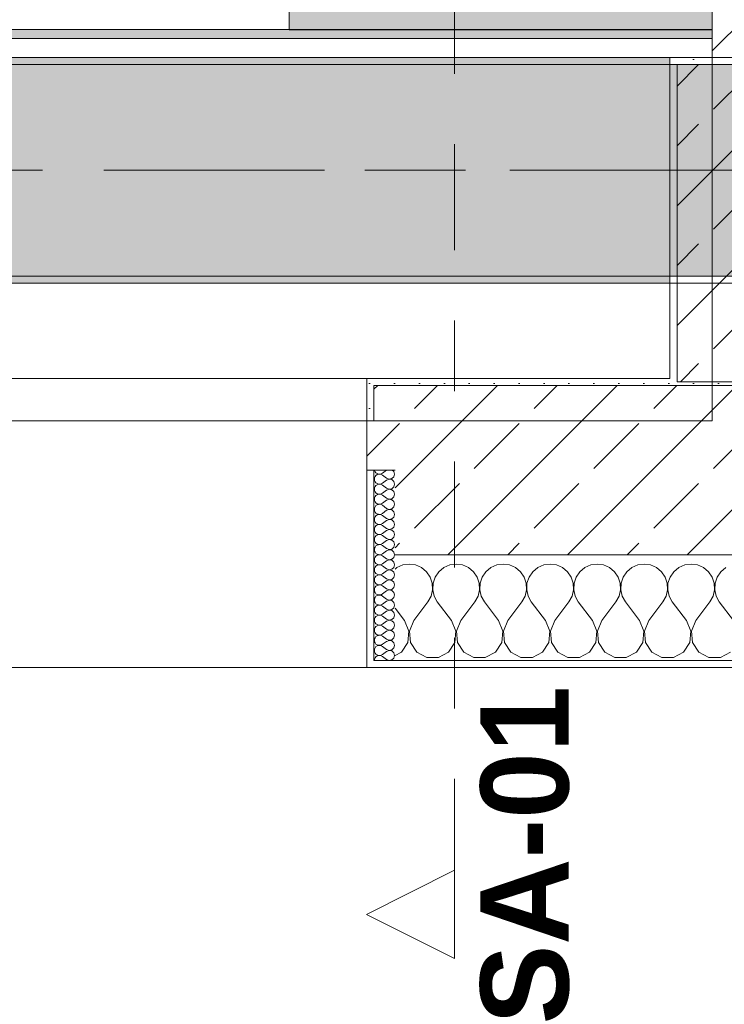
# Model space of a CAD drawing. Header units: metres. Extents: x -3.6 to 84.5, y -11 to 16.8.
# Tile 126 of 256: x 28.2 to 29.2, y -0.6 to 0.8. Entities that reach past the tile are written whole.
import ezdxf

# ---------------------------------------------------------------- set-up
doc = ezdxf.new("R2010")
doc.units = ezdxf.units.M
doc.header["$MEASUREMENT"] = 0
for name, pattern in [('Achse', [0.2, 0.1, -0.05, 0, -0.05]), ('Schnittlinie', [0.3, 0.15, -0.075, 0, -0.075]), ('Strichlinie doppelt', [0.546806, 0.264583, -0.105833, 0.070556, -0.105833]), ('Wipeout_Contour', [1, 0, -1])]:
    doc.linetypes.add(name, pattern=pattern)
for name, color, linetype in [('203 - Marker.Schnitt - Ausbaudetail SA', 7, 'Continuous'), ('451 - Universal.Achsen Raster', 7, 'Continuous'), ('604 - Struktur.Wand Aussen', 7, 'Continuous'), ('605 - Struktur.Wand Innen', 7, 'Continuous'), ('607 - Struktur.Stütze', 7, 'Continuous'), ('608 - Struktur.Träger', 7, 'Continuous'), ('701 - Einrichtung.Möbel', 7, 'Continuous'), ('Neubau_653 - Abdeckung.TB Verkofferung', 7, 'Continuous')]:
    doc.layers.add(name, color=color, linetype=linetype)
doc.styles.add('ERSTELLTER_STIL_1', font='txt')
pattern_1 = [(45, (0, 0), (-0.01767767, 0.01767767), [0, -0.025])]
pattern_2 = [(45, (0, 0), (-0.08485281, 0.08485281), []), (45, (-0.04243, 0.04243), (-0.08485281, 0.08485281), [0.09, -0.03])]
pattern_3 = [(0, (0, 0), (0, 0.08660254), [0, -0.05]), (0, (0.025, 0.0433), (0, 0.08660254), [0, -0.05])]

# ---------------------------------------------------------------- blocks, each defined once
blk = doc.blocks.new('*X94')
at = {"layer": '604 - Struktur.Wand Aussen', "color": 7, "linetype": 'Continuous', "lineweight": 5}
for p, q in [((28.7825, -0.0133), (28.78, -0.0154)), ((28.7909, -0.0096), (28.7825, -0.0133)), ((28.8, -0.0083), (28.7909, -0.0096)), ((28.8091, -0.0096), (28.8, -0.0083)), ((28.8175, -0.0133), (28.8091, -0.0096)), ((28.8246, -0.0192), (28.8175, -0.0133)), ((28.8491, -0.0133), (28.8421, -0.0192)), ((28.8576, -0.0096), (28.8491, -0.0133)), ((28.8667, -0.0083), (28.8576, -0.0096)), ((28.8758, -0.0096), (28.8667, -0.0083)), ((28.8842, -0.0133), (28.8758, -0.0096)), ((28.8913, -0.0192), (28.8842, -0.0133)), ((28.9158, -0.0133), (28.9087, -0.0192)), ((28.9242, -0.0096), (28.9158, -0.0133)), ((28.9333, -0.0083), (28.9242, -0.0096)), ((28.9424, -0.0096), (28.9333, -0.0083)), ((28.9509, -0.0133), (28.9424, -0.0096)), ((28.9579, -0.0192), (28.9509, -0.0133)), ((28.9825, -0.0133), (28.9754, -0.0192)), ((28.9909, -0.0096), (28.9825, -0.0133)), ((29, -0.0083), (28.9909, -0.0096)), ((29.0091, -0.0096), (29, -0.0083)), ((29.0175, -0.0133), (29.0091, -0.0096)), ((29.0246, -0.0192), (29.0175, -0.0133)), ((29.0491, -0.0133), (29.0421, -0.0192)), ((29.0576, -0.0096), (29.0491, -0.0133)), ((29.0667, -0.0083), (29.0576, -0.0096)), ((29.0758, -0.0096), (29.0667, -0.0083)), ((29.0842, -0.0133), (29.0758, -0.0096)), ((29.0913, -0.0192), (29.0842, -0.0133)), ((29.1158, -0.0133), (29.1087, -0.0192)), ((29.1242, -0.0096), (29.1158, -0.0133)), ((29.1333, -0.0083), (29.1242, -0.0096)), ((29.1424, -0.0096), (29.1333, -0.0083)), ((29.1509, -0.0133), (29.1424, -0.0096)), ((29.1579, -0.0192), (29.1509, -0.0133)), ((29.1825, -0.0133), (29.1754, -0.0192)), ((29.1909, -0.0096), (29.1825, -0.0133)), ((29.2, -0.0083), (29.1909, -0.0096)), ((29.2091, -0.0096), (29.2, -0.0083)), ((29.2175, -0.0133), (29.2091, -0.0096)), ((29.2246, -0.0192), (29.2175, -0.0133)), ((29.2491, -0.0133), (29.2421, -0.0192)), ((28.8298, -0.0268), (28.8246, -0.0192)), ((28.8328, -0.0355), (28.8298, -0.0268)), ((28.8369, -0.0268), (28.8339, -0.0355)), ((28.8421, -0.0192), (28.8369, -0.0268)), ((28.8965, -0.0268), (28.8913, -0.0192)), ((28.8994, -0.0355), (28.8965, -0.0268)), ((28.9035, -0.0268), (28.9006, -0.0355)), ((28.9087, -0.0192), (28.9035, -0.0268)), ((28.9631, -0.0268), (28.9579, -0.0192)), ((28.9661, -0.0355), (28.9631, -0.0268)), ((28.9702, -0.0268), (28.9672, -0.0355)), ((28.9754, -0.0192), (28.9702, -0.0268)), ((29.0298, -0.0268), (29.0246, -0.0192)), ((29.0328, -0.0355), (29.0298, -0.0268)), ((29.0369, -0.0268), (29.0339, -0.0355)), ((29.0421, -0.0192), (29.0369, -0.0268)), ((29.0965, -0.0268), (29.0913, -0.0192)), ((29.0994, -0.0355), (29.0965, -0.0268)), ((29.1035, -0.0268), (29.1006, -0.0355)), ((29.1087, -0.0192), (29.1035, -0.0268)), ((29.1631, -0.0268), (29.1579, -0.0192)), ((29.1661, -0.0355), (29.1631, -0.0268)), ((29.1702, -0.0268), (29.1672, -0.0355)), ((29.1754, -0.0192), (29.1702, -0.0268)), ((29.2298, -0.0268), (29.2246, -0.0192)), ((29.2328, -0.0355), (29.2298, -0.0268)), ((29.2369, -0.0268), (29.2339, -0.0355)), ((29.2421, -0.0192), (29.2369, -0.0268)), ((28.8332, -0.0447), (28.8328, -0.0355)), ((28.8339, -0.0355), (28.8335, -0.0447)), ((28.8999, -0.0447), (28.8994, -0.0355)), ((28.9006, -0.0355), (28.9001, -0.0447)), ((28.9665, -0.0447), (28.9661, -0.0355)), ((28.9672, -0.0355), (28.9668, -0.0447)), ((29.0332, -0.0447), (29.0328, -0.0355)), ((29.0339, -0.0355), (29.0335, -0.0447)), ((29.0999, -0.0447), (29.0994, -0.0355)), ((29.1006, -0.0355), (29.1001, -0.0447)), ((29.1665, -0.0447), (29.1661, -0.0355)), ((29.1672, -0.0355), (29.1668, -0.0447)), ((29.2332, -0.0447), (29.2328, -0.0355)), ((29.2339, -0.0355), (29.2335, -0.0447)), ((28.8267, -0.0617), (28.8311, -0.0536)), ((28.8311, -0.0536), (28.8332, -0.0447)), ((28.8335, -0.0447), (28.8355, -0.0536)), ((28.8355, -0.0536), (28.84, -0.0617)), ((28.8933, -0.0617), (28.8978, -0.0536)), ((28.8978, -0.0536), (28.8999, -0.0447)), ((28.9001, -0.0447), (28.9022, -0.0536)), ((28.9022, -0.0536), (28.9067, -0.0617)), ((28.96, -0.0617), (28.9645, -0.0536)), ((28.9645, -0.0536), (28.9665, -0.0447)), ((28.9668, -0.0447), (28.9689, -0.0536)), ((28.9689, -0.0536), (28.9733, -0.0617)), ((29.0267, -0.0617), (29.0311, -0.0536)), ((29.0311, -0.0536), (29.0332, -0.0447)), ((29.0335, -0.0447), (29.0355, -0.0536)), ((29.0355, -0.0536), (29.04, -0.0617)), ((29.0933, -0.0617), (29.0978, -0.0536)), ((29.0978, -0.0536), (29.0999, -0.0447)), ((29.1001, -0.0447), (29.1022, -0.0536)), ((29.1022, -0.0536), (29.1067, -0.0617)), ((29.16, -0.0617), (29.1645, -0.0536)), ((29.1645, -0.0536), (29.1665, -0.0447)), ((29.1668, -0.0447), (29.1689, -0.0536)), ((29.1689, -0.0536), (29.1733, -0.0617)), ((29.2267, -0.0617), (29.2311, -0.0536)), ((29.2311, -0.0536), (29.2332, -0.0447)), ((29.2335, -0.0447), (29.2355, -0.0536)), ((29.2355, -0.0536), (29.24, -0.0617)), ((28.8067, -0.0883), (28.8267, -0.0617)), ((28.86, -0.0883), (28.84, -0.0617)), ((28.8733, -0.0883), (28.8933, -0.0617)), ((28.9267, -0.0883), (28.9067, -0.0617)), ((28.94, -0.0883), (28.96, -0.0617)), ((28.9933, -0.0883), (28.9733, -0.0617)), ((29.0067, -0.0883), (29.0267, -0.0617)), ((29.06, -0.0883), (29.04, -0.0617)), ((29.0733, -0.0883), (29.0933, -0.0617)), ((29.1267, -0.0883), (29.1067, -0.0617)), ((29.14, -0.0883), (29.16, -0.0617)), ((29.1933, -0.0883), (29.1733, -0.0617)), ((29.2067, -0.0883), (29.2267, -0.0617)), ((29.26, -0.0883), (29.24, -0.0617)), ((28.7933, -0.0883), (28.78, -0.0706)), ((28.7996, -0.1033), (28.7933, -0.0883)), ((28.8067, -0.0883), (28.8004, -0.1033)), ((28.8663, -0.1033), (28.86, -0.0883)), ((28.8733, -0.0883), (28.867, -0.1033)), ((28.933, -0.1033), (28.9267, -0.0883)), ((28.94, -0.0883), (28.9337, -0.1033)), ((28.9996, -0.1033), (28.9933, -0.0883)), ((29.0067, -0.0883), (29.0004, -0.1033)), ((29.0663, -0.1033), (29.06, -0.0883)), ((29.0733, -0.0883), (29.067, -0.1033)), ((29.133, -0.1033), (29.1267, -0.0883)), ((29.14, -0.0883), (29.1337, -0.1033)), ((29.1996, -0.1033), (29.1933, -0.0883)), ((29.2067, -0.0883), (29.2004, -0.1033)), ((28.7981, -0.1195), (28.7996, -0.1033)), ((28.8004, -0.1033), (28.8019, -0.1195)), ((28.8648, -0.1195), (28.8663, -0.1033)), ((28.867, -0.1033), (28.8686, -0.1195)), ((28.9314, -0.1195), (28.933, -0.1033)), ((28.9337, -0.1033), (28.9352, -0.1195)), ((28.9981, -0.1195), (28.9996, -0.1033)), ((29.0004, -0.1033), (29.0019, -0.1195)), ((29.0648, -0.1195), (29.0663, -0.1033)), ((29.067, -0.1033), (29.0686, -0.1195)), ((29.1314, -0.1195), (29.133, -0.1033)), ((29.1337, -0.1033), (29.1352, -0.1195)), ((29.1981, -0.1195), (29.1996, -0.1033)), ((29.2004, -0.1033), (29.2019, -0.1195)), ((28.7891, -0.133), (28.7981, -0.1195)), ((28.8019, -0.1195), (28.8109, -0.133)), ((28.8558, -0.133), (28.8648, -0.1195)), ((28.8686, -0.1195), (28.8776, -0.133)), ((28.9224, -0.133), (28.9314, -0.1195)), ((28.9352, -0.1195), (28.9442, -0.133)), ((28.9891, -0.133), (28.9981, -0.1195)), ((29.0019, -0.1195), (29.0109, -0.133)), ((29.0558, -0.133), (29.0648, -0.1195)), ((29.0686, -0.1195), (29.0776, -0.133)), ((29.1224, -0.133), (29.1314, -0.1195)), ((29.1352, -0.1195), (29.1442, -0.133)), ((29.1891, -0.133), (29.1981, -0.1195)), ((29.2019, -0.1195), (29.2109, -0.133)), ((28.78, -0.1379), (28.7891, -0.133)), ((28.8109, -0.133), (28.8252, -0.1407)), ((28.8415, -0.1407), (28.8558, -0.133)), ((28.8776, -0.133), (28.8919, -0.1407)), ((28.9081, -0.1407), (28.9224, -0.133)), ((28.9442, -0.133), (28.9585, -0.1407)), ((28.9748, -0.1407), (28.9891, -0.133)), ((29.0109, -0.133), (29.0252, -0.1407)), ((29.0415, -0.1407), (29.0558, -0.133)), ((29.0776, -0.133), (29.0919, -0.1407)), ((29.1081, -0.1407), (29.1224, -0.133)), ((29.1442, -0.133), (29.1585, -0.1407)), ((29.1748, -0.1407), (29.1891, -0.133)), ((29.2109, -0.133), (29.2252, -0.1407)), ((29.2415, -0.1407), (29.2558, -0.133)), ((28.8252, -0.1407), (28.8415, -0.1407)), ((28.8919, -0.1407), (28.9081, -0.1407)), ((28.9585, -0.1407), (28.9748, -0.1407)), ((29.0252, -0.1407), (29.0415, -0.1407)), ((29.0919, -0.1407), (29.1081, -0.1407)), ((29.1585, -0.1407), (29.1748, -0.1407)), ((29.2252, -0.1407), (29.2415, -0.1407))]:
    blk.add_line(p, q, dxfattribs=at)
blk = doc.blocks.new('*X115')
at = {"layer": '604 - Struktur.Wand Aussen', "color": 7, "linetype": 'Continuous', "lineweight": 5}
for p, q in [((28.751, 0.1141), (28.7507, 0.1121)), ((28.7507, 0.1121), (28.751, 0.1102)), ((28.7509, 0.125), (28.751, 0.1245)), ((28.751, 0.1245), (28.7518, 0.1227)), ((28.7518, 0.1159), (28.751, 0.1141)), ((28.7518, 0.1227), (28.753, 0.1212)), ((28.753, 0.1174), (28.7518, 0.1159)), ((28.753, 0.1212), (28.7547, 0.12)), ((28.7547, 0.1185), (28.753, 0.1174)), ((28.7547, 0.12), (28.7565, 0.1194)), ((28.7565, 0.1192), (28.7547, 0.1185)), ((28.7565, 0.1194), (28.7585, 0.1193)), ((28.7585, 0.1193), (28.7565, 0.1192)), ((28.7585, 0.1193), (28.7604, 0.1198)), ((28.7604, 0.1188), (28.7585, 0.1193)), ((28.7604, 0.1198), (28.7621, 0.1207)), ((28.7621, 0.1179), (28.7604, 0.1188)), ((28.7679, 0.125), (28.7621, 0.1207)), ((28.7679, 0.1136), (28.7621, 0.1179)), ((28.7679, 0.1136), (28.7715, 0.1122)), ((28.7715, 0.1121), (28.7679, 0.1107)), ((28.7715, 0.1122), (28.7753, 0.1129)), ((28.7753, 0.1114), (28.7715, 0.1121)), ((28.7753, 0.1129), (28.7782, 0.1155)), ((28.7782, 0.123), (28.7761, 0.125)), ((28.7793, 0.1193), (28.7782, 0.123)), ((28.7782, 0.1155), (28.7793, 0.1193)), ((28.751, 0.0998), (28.7507, 0.0979)), ((28.7507, 0.0979), (28.751, 0.0959)), ((28.751, 0.1102), (28.7518, 0.1084)), ((28.7518, 0.1016), (28.751, 0.0998)), ((28.7518, 0.1084), (28.753, 0.1069)), ((28.753, 0.1031), (28.7518, 0.1016)), ((28.753, 0.1069), (28.7547, 0.1058)), ((28.7547, 0.1042), (28.753, 0.1031)), ((28.7547, 0.1058), (28.7565, 0.1051)), ((28.7565, 0.1049), (28.7547, 0.1042)), ((28.7565, 0.1051), (28.7585, 0.105)), ((28.7585, 0.105), (28.7565, 0.1049)), ((28.7585, 0.105), (28.7604, 0.1055)), ((28.7604, 0.1045), (28.7585, 0.105)), ((28.7604, 0.1055), (28.7621, 0.1064)), ((28.7621, 0.1036), (28.7604, 0.1045)), ((28.7679, 0.1107), (28.7621, 0.1064)), ((28.7679, 0.0993), (28.7621, 0.1036)), ((28.7679, 0.0993), (28.7715, 0.0979)), ((28.7715, 0.0978), (28.7679, 0.0964)), ((28.7715, 0.0979), (28.7753, 0.0986)), ((28.7753, 0.0971), (28.7715, 0.0978)), ((28.7782, 0.1088), (28.7753, 0.1114)), ((28.7753, 0.0986), (28.7782, 0.1012)), ((28.7793, 0.105), (28.7782, 0.1088)), ((28.7782, 0.1012), (28.7793, 0.105)), ((28.751, 0.0855), (28.7507, 0.0836)), ((28.751, 0.0959), (28.7518, 0.0941)), ((28.7518, 0.0873), (28.751, 0.0855)), ((28.7518, 0.0941), (28.753, 0.0926)), ((28.753, 0.0888), (28.7518, 0.0873)), ((28.753, 0.0926), (28.7547, 0.0915)), ((28.7547, 0.09), (28.753, 0.0888)), ((28.7547, 0.0915), (28.7565, 0.0908)), ((28.7565, 0.0906), (28.7547, 0.09)), ((28.7565, 0.0908), (28.7585, 0.0907)), ((28.7585, 0.0907), (28.7565, 0.0906)), ((28.7585, 0.0907), (28.7604, 0.0912)), ((28.7604, 0.0902), (28.7585, 0.0907)), ((28.7604, 0.0912), (28.7621, 0.0921)), ((28.7621, 0.0893), (28.7604, 0.0902)), ((28.7679, 0.0964), (28.7621, 0.0921)), ((28.7679, 0.085), (28.7621, 0.0893)), ((28.7679, 0.085), (28.7715, 0.0836)), ((28.7715, 0.0836), (28.7753, 0.0843)), ((28.7782, 0.0945), (28.7753, 0.0971)), ((28.7753, 0.0843), (28.7782, 0.087)), ((28.7793, 0.0907), (28.7782, 0.0945)), ((28.7782, 0.087), (28.7793, 0.0907)), ((28.7507, 0.0836), (28.751, 0.0816)), ((28.751, 0.0712), (28.7507, 0.0693)), ((28.751, 0.0816), (28.7518, 0.0798)), ((28.7518, 0.073), (28.751, 0.0712)), ((28.7518, 0.0798), (28.753, 0.0783)), ((28.753, 0.0746), (28.7518, 0.073)), ((28.753, 0.0783), (28.7547, 0.0772)), ((28.7547, 0.0757), (28.753, 0.0746)), ((28.7547, 0.0772), (28.7565, 0.0766)), ((28.7565, 0.0763), (28.7547, 0.0757)), ((28.7565, 0.0766), (28.7585, 0.0765)), ((28.7585, 0.0764), (28.7565, 0.0763)), ((28.7585, 0.0765), (28.7604, 0.0769)), ((28.7604, 0.076), (28.7585, 0.0764)), ((28.7604, 0.0769), (28.7621, 0.0779)), ((28.7621, 0.075), (28.7604, 0.076)), ((28.7679, 0.0821), (28.7621, 0.0779)), ((28.7679, 0.0707), (28.7621, 0.075)), ((28.7715, 0.0835), (28.7679, 0.0821)), ((28.7679, 0.0707), (28.7715, 0.0693)), ((28.7753, 0.0828), (28.7715, 0.0835)), ((28.7715, 0.0693), (28.7753, 0.07)), ((28.7782, 0.0802), (28.7753, 0.0828)), ((28.7753, 0.07), (28.7782, 0.0727)), ((28.7793, 0.0764), (28.7782, 0.0802)), ((28.7782, 0.0727), (28.7793, 0.0764)), ((28.7507, 0.0693), (28.751, 0.0673)), ((28.751, 0.057), (28.7507, 0.055)), ((28.751, 0.0673), (28.7518, 0.0655)), ((28.7518, 0.0588), (28.751, 0.057)), ((28.7518, 0.0655), (28.753, 0.064)), ((28.753, 0.0603), (28.7518, 0.0588)), ((28.753, 0.064), (28.7547, 0.0629)), ((28.7547, 0.0614), (28.753, 0.0603)), ((28.7547, 0.0629), (28.7565, 0.0623)), ((28.7565, 0.062), (28.7547, 0.0614)), ((28.7565, 0.0623), (28.7585, 0.0622)), ((28.7585, 0.0621), (28.7565, 0.062)), ((28.7585, 0.0622), (28.7604, 0.0626)), ((28.7604, 0.0617), (28.7585, 0.0621)), ((28.7604, 0.0626), (28.7621, 0.0636)), ((28.7621, 0.0607), (28.7604, 0.0617)), ((28.7679, 0.0679), (28.7621, 0.0636)), ((28.7679, 0.0564), (28.7621, 0.0607)), ((28.7715, 0.0693), (28.7679, 0.0679)), ((28.7679, 0.0564), (28.7715, 0.055)), ((28.7753, 0.0685), (28.7715, 0.0693)), ((28.7782, 0.0659), (28.7753, 0.0685)), ((28.7753, 0.0558), (28.7782, 0.0584)), ((28.7793, 0.0621), (28.7782, 0.0659)), ((28.7782, 0.0584), (28.7793, 0.0621)), ((28.7507, 0.055), (28.751, 0.053)), ((28.751, 0.0427), (28.7507, 0.0407)), ((28.751, 0.053), (28.7518, 0.0512)), ((28.7518, 0.0445), (28.751, 0.0427)), ((28.7518, 0.0512), (28.753, 0.0497)), ((28.753, 0.046), (28.7518, 0.0445)), ((28.753, 0.0497), (28.7547, 0.0486)), ((28.7547, 0.0471), (28.753, 0.046)), ((28.7547, 0.0486), (28.7565, 0.048)), ((28.7565, 0.0477), (28.7547, 0.0471)), ((28.7565, 0.048), (28.7585, 0.0479)), ((28.7585, 0.0478), (28.7565, 0.0477)), ((28.7585, 0.0479), (28.7604, 0.0483)), ((28.7604, 0.0474), (28.7585, 0.0478)), ((28.7604, 0.0483), (28.7621, 0.0493)), ((28.7621, 0.0464), (28.7604, 0.0474)), ((28.7679, 0.0536), (28.7621, 0.0493)), ((28.7679, 0.0421), (28.7621, 0.0464)), ((28.7715, 0.055), (28.7679, 0.0536)), ((28.7679, 0.0421), (28.7715, 0.0407)), ((28.7715, 0.055), (28.7753, 0.0558)), ((28.7753, 0.0542), (28.7715, 0.055)), ((28.7782, 0.0516), (28.7753, 0.0542)), ((28.7753, 0.0415), (28.7782, 0.0441)), ((28.7793, 0.0479), (28.7782, 0.0516)), ((28.7782, 0.0441), (28.7793, 0.0479)), ((28.7507, 0.0407), (28.751, 0.0388)), ((28.751, 0.0284), (28.7507, 0.0264)), ((28.751, 0.0388), (28.7518, 0.037)), ((28.7518, 0.0302), (28.751, 0.0284)), ((28.7518, 0.037), (28.753, 0.0354)), ((28.753, 0.0317), (28.7518, 0.0302)), ((28.753, 0.0354), (28.7547, 0.0343)), ((28.7547, 0.0328), (28.753, 0.0317)), ((28.7547, 0.0343), (28.7565, 0.0337)), ((28.7565, 0.0334), (28.7547, 0.0328)), ((28.7565, 0.0337), (28.7585, 0.0336)), ((28.7585, 0.0335), (28.7565, 0.0334)), ((28.7585, 0.0336), (28.7604, 0.034)), ((28.7604, 0.0331), (28.7585, 0.0335)), ((28.7604, 0.034), (28.7621, 0.035)), ((28.7621, 0.0321), (28.7604, 0.0331)), ((28.7679, 0.0393), (28.7621, 0.035)), ((28.7679, 0.0279), (28.7621, 0.0321)), ((28.7715, 0.0407), (28.7679, 0.0393)), ((28.7715, 0.0407), (28.7753, 0.0415)), ((28.7753, 0.04), (28.7715, 0.0407)), ((28.7782, 0.0373), (28.7753, 0.04)), ((28.7753, 0.0272), (28.7782, 0.0298)), ((28.7793, 0.0336), (28.7782, 0.0373)), ((28.7782, 0.0298), (28.7793, 0.0336)), ((28.7507, 0.0264), (28.751, 0.0245)), ((28.751, 0.0141), (28.7507, 0.0121)), ((28.751, 0.0245), (28.7518, 0.0227)), ((28.7518, 0.0159), (28.751, 0.0141)), ((28.7518, 0.0227), (28.753, 0.0212)), ((28.753, 0.0174), (28.7518, 0.0159)), ((28.753, 0.0212), (28.7547, 0.02)), ((28.7547, 0.0185), (28.753, 0.0174)), ((28.7547, 0.02), (28.7565, 0.0194)), ((28.7565, 0.0192), (28.7547, 0.0185)), ((28.7565, 0.0194), (28.7585, 0.0193)), ((28.7585, 0.0193), (28.7565, 0.0192)), ((28.7585, 0.0193), (28.7604, 0.0198)), ((28.7604, 0.0188), (28.7585, 0.0193)), ((28.7604, 0.0198), (28.7621, 0.0207)), ((28.7621, 0.0179), (28.7604, 0.0188)), ((28.7679, 0.025), (28.7621, 0.0207)), ((28.7679, 0.0136), (28.7621, 0.0179)), ((28.7679, 0.0279), (28.7715, 0.0265)), ((28.7715, 0.0264), (28.7679, 0.025)), ((28.7715, 0.0265), (28.7753, 0.0272)), ((28.7753, 0.0257), (28.7715, 0.0264)), ((28.7782, 0.023), (28.7753, 0.0257)), ((28.7753, 0.0129), (28.7782, 0.0155)), ((28.7793, 0.0193), (28.7782, 0.023)), ((28.7782, 0.0155), (28.7793, 0.0193)), ((28.7507, 0.0121), (28.751, 0.0102)), ((28.751, 0.0102), (28.7518, 0.0084)), ((28.7518, 0.0016), (28.751, -0.0002)), ((28.7518, 0.0084), (28.753, 0.0069)), ((28.753, 0.0031), (28.7518, 0.0016)), ((28.753, 0.0069), (28.7547, 0.0058)), ((28.7547, 0.0042), (28.753, 0.0031)), ((28.7547, 0.0058), (28.7565, 0.0051)), ((28.7565, 0.0049), (28.7547, 0.0042)), ((28.7565, 0.0051), (28.7585, 0.005)), ((28.7585, 0.005), (28.7565, 0.0049)), ((28.7585, 0.005), (28.7604, 0.0055)), ((28.7604, 0.0045), (28.7585, 0.005)), ((28.7604, 0.0055), (28.7621, 0.0064)), ((28.7621, 0.0036), (28.7604, 0.0045)), ((28.7679, 0.0107), (28.7621, 0.0064)), ((28.7679, -0.0007), (28.7621, 0.0036)), ((28.7679, 0.0136), (28.7715, 0.0122)), ((28.7715, 0.0121), (28.7679, 0.0107)), ((28.7715, 0.0122), (28.7753, 0.0129)), ((28.7753, 0.0114), (28.7715, 0.0121)), ((28.7782, 0.0088), (28.7753, 0.0114)), ((28.7753, -0.0014), (28.7782, 0.0012)), ((28.7793, 0.005), (28.7782, 0.0088)), ((28.7782, 0.0012), (28.7793, 0.005)), ((28.751, -0.0002), (28.7507, -0.0021)), ((28.7507, -0.0021), (28.751, -0.0041)), ((28.751, -0.0041), (28.7518, -0.0059)), ((28.7518, -0.0127), (28.751, -0.0145)), ((28.7518, -0.0059), (28.753, -0.0074)), ((28.753, -0.0112), (28.7518, -0.0127)), ((28.753, -0.0074), (28.7547, -0.0085)), ((28.7547, -0.01), (28.753, -0.0112)), ((28.7547, -0.0085), (28.7565, -0.0092)), ((28.7565, -0.0094), (28.7547, -0.01)), ((28.7565, -0.0092), (28.7585, -0.0093)), ((28.7585, -0.0093), (28.7565, -0.0094)), ((28.7585, -0.0093), (28.7604, -0.0088)), ((28.7604, -0.0098), (28.7585, -0.0093)), ((28.7604, -0.0088), (28.7621, -0.0079)), ((28.7621, -0.0107), (28.7604, -0.0098)), ((28.7679, -0.0036), (28.7621, -0.0079)), ((28.7679, -0.015), (28.7621, -0.0107)), ((28.7679, -0.0007), (28.7715, -0.0021)), ((28.7715, -0.0022), (28.7679, -0.0036)), ((28.7715, -0.0021), (28.7753, -0.0014)), ((28.7753, -0.0029), (28.7715, -0.0022)), ((28.7782, -0.0055), (28.7753, -0.0029)), ((28.7753, -0.0157), (28.7782, -0.013)), ((28.7793, -0.0093), (28.7782, -0.0055)), ((28.7782, -0.013), (28.7793, -0.0093)), ((28.751, -0.0145), (28.7507, -0.0164)), ((28.7507, -0.0164), (28.751, -0.0184)), ((28.751, -0.0184), (28.7518, -0.0202)), ((28.7518, -0.027), (28.751, -0.0288)), ((28.7518, -0.0202), (28.753, -0.0217)), ((28.753, -0.0254), (28.7518, -0.027)), ((28.753, -0.0217), (28.7547, -0.0228)), ((28.7547, -0.0243), (28.753, -0.0254)), ((28.7547, -0.0228), (28.7565, -0.0234)), ((28.7565, -0.0237), (28.7547, -0.0243)), ((28.7565, -0.0234), (28.7585, -0.0235)), ((28.7585, -0.0236), (28.7565, -0.0237)), ((28.7585, -0.0235), (28.7604, -0.0231)), ((28.7604, -0.024), (28.7585, -0.0236)), ((28.7604, -0.0231), (28.7621, -0.0221)), ((28.7621, -0.025), (28.7604, -0.024)), ((28.7679, -0.0179), (28.7621, -0.0221)), ((28.7679, -0.0293), (28.7621, -0.025)), ((28.7679, -0.015), (28.7715, -0.0164)), ((28.7715, -0.0165), (28.7679, -0.0179)), ((28.7715, -0.0164), (28.7753, -0.0157)), ((28.7753, -0.0172), (28.7715, -0.0165)), ((28.7782, -0.0198), (28.7753, -0.0172)), ((28.7753, -0.03), (28.7782, -0.0273)), ((28.7793, -0.0236), (28.7782, -0.0198)), ((28.7782, -0.0273), (28.7793, -0.0236)), ((28.751, -0.0288), (28.7507, -0.0307)), ((28.7507, -0.0307), (28.751, -0.0327)), ((28.751, -0.0327), (28.7518, -0.0345)), ((28.7518, -0.0412), (28.751, -0.043)), ((28.7518, -0.0345), (28.753, -0.036)), ((28.753, -0.0397), (28.7518, -0.0412)), ((28.753, -0.036), (28.7547, -0.0371)), ((28.7547, -0.0386), (28.753, -0.0397)), ((28.7547, -0.0371), (28.7565, -0.0377)), ((28.7565, -0.038), (28.7547, -0.0386)), ((28.7565, -0.0377), (28.7585, -0.0378)), ((28.7585, -0.0379), (28.7565, -0.038)), ((28.7585, -0.0378), (28.7604, -0.0374)), ((28.7604, -0.0383), (28.7585, -0.0379)), ((28.7604, -0.0374), (28.7621, -0.0364)), ((28.7621, -0.0393), (28.7604, -0.0383)), ((28.7679, -0.0321), (28.7621, -0.0364)), ((28.7679, -0.0436), (28.7621, -0.0393)), ((28.7679, -0.0293), (28.7715, -0.0307)), ((28.7715, -0.0307), (28.7679, -0.0321)), ((28.7715, -0.0307), (28.7753, -0.03)), ((28.7753, -0.0315), (28.7715, -0.0307)), ((28.7782, -0.0341), (28.7753, -0.0315)), ((28.7753, -0.0442), (28.7782, -0.0416)), ((28.7793, -0.0379), (28.7782, -0.0341)), ((28.7782, -0.0416), (28.7793, -0.0379)), ((28.751, -0.043), (28.7507, -0.045)), ((28.7507, -0.045), (28.751, -0.047)), ((28.751, -0.047), (28.7518, -0.0488)), ((28.7518, -0.0555), (28.751, -0.0573)), ((28.7518, -0.0488), (28.753, -0.0503)), ((28.753, -0.054), (28.7518, -0.0555)), ((28.753, -0.0503), (28.7547, -0.0514)), ((28.7547, -0.0529), (28.753, -0.054)), ((28.7547, -0.0514), (28.7565, -0.052)), ((28.7565, -0.0523), (28.7547, -0.0529)), ((28.7565, -0.052), (28.7585, -0.0521)), ((28.7585, -0.0522), (28.7565, -0.0523)), ((28.7585, -0.0521), (28.7604, -0.0517)), ((28.7604, -0.0526), (28.7585, -0.0522)), ((28.7604, -0.0517), (28.7621, -0.0507)), ((28.7621, -0.0536), (28.7604, -0.0526)), ((28.7679, -0.0464), (28.7621, -0.0507)), ((28.7679, -0.0579), (28.7621, -0.0536)), ((28.7679, -0.0436), (28.7715, -0.045)), ((28.7715, -0.045), (28.7679, -0.0464)), ((28.7715, -0.045), (28.7753, -0.0442)), ((28.7753, -0.0458), (28.7715, -0.045)), ((28.7782, -0.0484), (28.7753, -0.0458)), ((28.7793, -0.0521), (28.7782, -0.0484)), ((28.7782, -0.0559), (28.7793, -0.0521)), ((28.751, -0.0573), (28.7507, -0.0593)), ((28.7507, -0.0593), (28.751, -0.0612)), ((28.751, -0.0612), (28.7518, -0.063)), ((28.7518, -0.063), (28.753, -0.0646)), ((28.753, -0.0683), (28.7518, -0.0698)), ((28.753, -0.0646), (28.7547, -0.0657)), ((28.7547, -0.0672), (28.753, -0.0683)), ((28.7547, -0.0657), (28.7565, -0.0663)), ((28.7565, -0.0666), (28.7547, -0.0672)), ((28.7565, -0.0663), (28.7585, -0.0664)), ((28.7585, -0.0665), (28.7565, -0.0666)), ((28.7585, -0.0664), (28.7604, -0.066)), ((28.7604, -0.0669), (28.7585, -0.0665)), ((28.7604, -0.066), (28.7621, -0.065)), ((28.7621, -0.0679), (28.7604, -0.0669)), ((28.7679, -0.0607), (28.7621, -0.065)), ((28.7679, -0.0721), (28.7621, -0.0679)), ((28.7679, -0.0579), (28.7715, -0.0593)), ((28.7715, -0.0593), (28.7679, -0.0607)), ((28.7715, -0.0593), (28.7753, -0.0585)), ((28.7753, -0.06), (28.7715, -0.0593)), ((28.7753, -0.0585), (28.7782, -0.0559)), ((28.7782, -0.0627), (28.7753, -0.06)), ((28.7793, -0.0664), (28.7782, -0.0627)), ((28.7782, -0.0702), (28.7793, -0.0664)), ((28.751, -0.0716), (28.7507, -0.0736)), ((28.7507, -0.0736), (28.751, -0.0755)), ((28.7518, -0.0698), (28.751, -0.0716)), ((28.751, -0.0755), (28.7518, -0.0773)), ((28.7518, -0.0773), (28.753, -0.0788)), ((28.753, -0.0826), (28.7518, -0.0841)), ((28.753, -0.0788), (28.7547, -0.08)), ((28.7547, -0.0815), (28.753, -0.0826)), ((28.7547, -0.08), (28.7565, -0.0806)), ((28.7565, -0.0808), (28.7547, -0.0815)), ((28.7565, -0.0806), (28.7585, -0.0807)), ((28.7585, -0.0807), (28.7565, -0.0808)), ((28.7585, -0.0807), (28.7604, -0.0802)), ((28.7604, -0.0812), (28.7585, -0.0807)), ((28.7604, -0.0802), (28.7621, -0.0793)), ((28.7621, -0.0821), (28.7604, -0.0812)), ((28.7679, -0.075), (28.7621, -0.0793)), ((28.7679, -0.0864), (28.7621, -0.0821)), ((28.7679, -0.0721), (28.7715, -0.0735)), ((28.7715, -0.0736), (28.7679, -0.075)), ((28.7715, -0.0735), (28.7753, -0.0728)), ((28.7753, -0.0743), (28.7715, -0.0736)), ((28.7753, -0.0728), (28.7782, -0.0702)), ((28.7782, -0.077), (28.7753, -0.0743)), ((28.7793, -0.0807), (28.7782, -0.077)), ((28.7782, -0.0845), (28.7793, -0.0807)), ((28.751, -0.0859), (28.7507, -0.0879)), ((28.7507, -0.0879), (28.751, -0.0898)), ((28.7518, -0.0841), (28.751, -0.0859)), ((28.751, -0.0898), (28.7518, -0.0916)), ((28.7518, -0.0916), (28.753, -0.0931)), ((28.753, -0.0969), (28.7518, -0.0984)), ((28.753, -0.0931), (28.7547, -0.0942)), ((28.7547, -0.0958), (28.753, -0.0969)), ((28.7547, -0.0942), (28.7565, -0.0949)), ((28.7565, -0.0951), (28.7547, -0.0958)), ((28.7565, -0.0949), (28.7585, -0.095)), ((28.7585, -0.095), (28.7565, -0.0951)), ((28.7585, -0.095), (28.7604, -0.0945)), ((28.7604, -0.0955), (28.7585, -0.095)), ((28.7604, -0.0945), (28.7621, -0.0936)), ((28.7621, -0.0964), (28.7604, -0.0955)), ((28.7679, -0.0893), (28.7621, -0.0936)), ((28.7679, -0.1007), (28.7621, -0.0964)), ((28.7679, -0.0864), (28.7715, -0.0878)), ((28.7715, -0.0879), (28.7679, -0.0893)), ((28.7715, -0.0878), (28.7753, -0.0871)), ((28.7753, -0.0886), (28.7715, -0.0879)), ((28.7753, -0.0871), (28.7782, -0.0845)), ((28.7782, -0.0912), (28.7753, -0.0886)), ((28.7793, -0.095), (28.7782, -0.0912)), ((28.7782, -0.0988), (28.7793, -0.095)), ((28.751, -0.1002), (28.7507, -0.1021)), ((28.7507, -0.1021), (28.751, -0.1041)), ((28.7518, -0.0984), (28.751, -0.1002)), ((28.751, -0.1041), (28.7518, -0.1059)), ((28.7518, -0.1059), (28.753, -0.1074)), ((28.753, -0.1112), (28.7518, -0.1127)), ((28.753, -0.1074), (28.7547, -0.1085)), ((28.7547, -0.11), (28.753, -0.1112)), ((28.7547, -0.1085), (28.7565, -0.1092)), ((28.7565, -0.1094), (28.7547, -0.11)), ((28.7565, -0.1092), (28.7585, -0.1093)), ((28.7585, -0.1093), (28.7565, -0.1094)), ((28.7585, -0.1093), (28.7604, -0.1088)), ((28.7604, -0.1098), (28.7585, -0.1093)), ((28.7604, -0.1088), (28.7621, -0.1079)), ((28.7621, -0.1107), (28.7604, -0.1098)), ((28.7679, -0.1036), (28.7621, -0.1079)), ((28.7679, -0.115), (28.7621, -0.1107)), ((28.7679, -0.1007), (28.7715, -0.1021)), ((28.7715, -0.1022), (28.7679, -0.1036)), ((28.7715, -0.1021), (28.7753, -0.1014)), ((28.7753, -0.1029), (28.7715, -0.1022)), ((28.7753, -0.1014), (28.7782, -0.0988)), ((28.7782, -0.1055), (28.7753, -0.1029)), ((28.7793, -0.1093), (28.7782, -0.1055)), ((28.7782, -0.113), (28.7793, -0.1093)), ((28.751, -0.1145), (28.7507, -0.1164)), ((28.7507, -0.1164), (28.751, -0.1184)), ((28.7518, -0.1127), (28.751, -0.1145)), ((28.751, -0.1184), (28.7518, -0.1202)), ((28.7518, -0.1202), (28.753, -0.1217)), ((28.753, -0.1254), (28.7518, -0.127)), ((28.753, -0.1217), (28.7547, -0.1228)), ((28.7547, -0.1243), (28.753, -0.1254)), ((28.7547, -0.1228), (28.7565, -0.1234)), ((28.7565, -0.1237), (28.7547, -0.1243)), ((28.7565, -0.1234), (28.7585, -0.1235)), ((28.7585, -0.1236), (28.7565, -0.1237)), ((28.7585, -0.1235), (28.7604, -0.1231)), ((28.7604, -0.124), (28.7585, -0.1236)), ((28.7604, -0.1231), (28.7621, -0.1221)), ((28.7621, -0.125), (28.7604, -0.124)), ((28.7679, -0.1179), (28.7621, -0.1221)), ((28.7679, -0.1293), (28.7621, -0.125)), ((28.7679, -0.115), (28.7715, -0.1164)), ((28.7715, -0.1165), (28.7679, -0.1179)), ((28.7715, -0.1164), (28.7753, -0.1157)), ((28.7753, -0.1172), (28.7715, -0.1165)), ((28.7753, -0.1157), (28.7782, -0.113)), ((28.7782, -0.1198), (28.7753, -0.1172)), ((28.7793, -0.1236), (28.7782, -0.1198)), ((28.7782, -0.1273), (28.7793, -0.1236)), ((28.751, -0.1288), (28.7507, -0.1307)), ((28.7507, -0.1307), (28.751, -0.1327)), ((28.7518, -0.127), (28.751, -0.1288)), ((28.751, -0.1327), (28.7518, -0.1345)), ((28.7518, -0.1345), (28.753, -0.136)), ((28.753, -0.136), (28.7547, -0.1371)), ((28.7547, -0.1386), (28.753, -0.1397)), ((28.7547, -0.1371), (28.7565, -0.1377)), ((28.7565, -0.138), (28.7547, -0.1386)), ((28.7565, -0.1377), (28.7585, -0.1378)), ((28.7585, -0.1379), (28.7565, -0.138)), ((28.7585, -0.1378), (28.7604, -0.1374)), ((28.7604, -0.1383), (28.7585, -0.1379)), ((28.7604, -0.1374), (28.7621, -0.1364)), ((28.7621, -0.1393), (28.7604, -0.1383)), ((28.7679, -0.1321), (28.7621, -0.1364)), ((28.7679, -0.1436), (28.7621, -0.1393)), ((28.7679, -0.1293), (28.7715, -0.1307)), ((28.7715, -0.1307), (28.7679, -0.1321)), ((28.7715, -0.1307), (28.7753, -0.13)), ((28.7753, -0.1315), (28.7715, -0.1307)), ((28.7753, -0.13), (28.7782, -0.1273)), ((28.7782, -0.1341), (28.7753, -0.1315)), ((28.7793, -0.1379), (28.7782, -0.1341)), ((28.7782, -0.1416), (28.7793, -0.1379)), ((28.751, -0.143), (28.7507, -0.145)), ((28.7518, -0.1412), (28.751, -0.143)), ((28.753, -0.1397), (28.7518, -0.1412)), ((28.7679, -0.1436), (28.7715, -0.145)), ((28.7715, -0.145), (28.7753, -0.1442)), ((28.7753, -0.1442), (28.7782, -0.1416))]:
    blk.add_line(p, q, dxfattribs=at)

msp = doc.modelspace()

# ---------------------------------------------------------------- hatches: boundary and pattern name
at = {"layer": '604 - Struktur.Wand Aussen', "linetype": 'Continuous', "lineweight": 0, "true_color": 0x000000}
h = msp.add_hatch(dxfattribs=at)
h.set_pattern_fill('Gips_0001', color=18, style=0, pattern_type=2)
h.set_pattern_definition(pattern_1)
h.paths.add_polyline_path([(28.74, 0.255), (28.74, 0.195), (28.75, 0.195), (28.75, 0.255)])
h = msp.add_hatch(dxfattribs=at)
h.set_pattern_fill('Gips_0001', color=18, style=0, pattern_type=2)
h.set_pattern_definition(pattern_1)
h.paths.add_polyline_path([(28.75, 0.255), (28.75, 0.245), (29.17, 0.245), (29.17, 0.255)])
h = msp.add_hatch(dxfattribs=at)
h.set_pattern_fill('Beton__Stahlbeton_0001', color=18, style=0, pattern_type=2)
h.set_pattern_definition(pattern_2)
h.paths.add_polyline_path([(28.74, 0.125), (28.75, 0.125), (28.78, 0.125), (28.78, 0.005), (29.9, 0.005), (29.9, 0.125), (29.93, 0.125), (29.94, 0.125), (29.94, 0.195), (29.93, 0.195), (29.93, 0.245), (28.75, 0.245), (28.75, 0.195), (28.74, 0.195)])
h = msp.add_hatch(dxfattribs=at)
h.set_pattern_fill('Verputz_0001', color=18, style=0, pattern_type=2)
h.set_pattern_definition(pattern_3)
h.paths.add_polyline_path([(28.75, 0.125), (28.74, 0.125), (28.74, -0.155), (28.75, -0.155)])
h = msp.add_hatch(dxfattribs=at)
h.set_pattern_fill('Verputz_0001', color=18, style=0, pattern_type=2)
h.set_pattern_definition(pattern_3)
h.paths.add_polyline_path([(28.75, -0.145), (28.75, -0.155), (29.93, -0.155), (29.93, -0.145)])
at = {"layer": '607 - Struktur.Stütze', "linetype": 'Continuous', "lineweight": 0, "true_color": 0x000000}
h = msp.add_hatch(dxfattribs=at)
h.set_pattern_fill('Gips_0001', color=18, style=0, pattern_type=2)
h.set_pattern_definition(pattern_1)
h.paths.add_polyline_path([(29.17, 0.71), (29.17, 0.255), (29.18, 0.255), (29.18, 0.7), (29.23, 0.7), (29.23, 0.71)])
h = msp.add_hatch(dxfattribs=at)
h.set_pattern_fill('Beton__Stahlbeton_0001', color=18, style=0, pattern_type=2)
h.set_pattern_definition(pattern_2)
h.paths.add_polyline_path([(29.18, 0.25), (29.48, 0.25), (29.48, 0.7), (29.18, 0.7)])
h = msp.add_hatch(dxfattribs=at)
h.set_pattern_fill('Gips_0001', color=18, style=0, pattern_type=2)
h.set_pattern_definition(pattern_1)
h.paths.add_polyline_path([(29.17, 0.255), (29.17, 0.245), (29.49, 0.245), (29.49, 0.255), (29.48, 0.255), (29.48, 0.25), (29.18, 0.25), (29.18, 0.255)])
at = {"layer": '608 - Struktur.Träger', "linetype": 'Continuous', "lineweight": 0, "true_color": 0x000000}
h = msp.add_hatch(dxfattribs=at)
h.set_pattern_fill('Gips_0001', color=18, style=0, pattern_type=2)
h.set_pattern_definition(pattern_1)
h.paths.add_polyline_path([(25.89, 0.71), (25.89, 0.7), (29.17, 0.7), (29.17, 0.71)])
h = msp.add_hatch(dxfattribs=at)
h.set_pattern_fill('Gips_0001', color=18, style=0, pattern_type=2)
h.set_pattern_definition(pattern_1)
h.paths.add_polyline_path([(29.17, 0.4), (25.89, 0.4), (25.89, 0.39), (29.17, 0.39)])
at = {"layer": '701 - Einrichtung.Möbel', "linetype": 'Continuous', "lineweight": 0, "true_color": 0x3a3a3a}
msp.add_hatch(color=250, dxfattribs=at).paths.add_polyline_path([(28.63, 3.1448), (28.63, 0.7492), (29.23, 0.7492), (29.23, 3.1448)])
at = {"layer": 'Neubau_653 - Abdeckung.TB Verkofferung', "linetype": 'Continuous', "lineweight": 0, "true_color": 0x000000}
h = msp.add_hatch(dxfattribs=at)
h.set_pattern_fill('Gips_0001', color=18, style=0, pattern_type=2)
h.set_pattern_definition(pattern_1)
h.paths.add_polyline_path([(25.91, 0.737), (29.23, 0.737), (29.23, 0.7495), (25.91, 0.7495)])

# ---------------------------------------------------------------- linework, layer by layer
at = {"layer": '203 - Marker.Schnitt - Ausbaudetail SA', "color": 7, "linetype": 'Schnittlinie', "lineweight": 13}
msp.add_line((28.8646, 1.037), (28.8646, -0.4425), dxfattribs=at)
at = {"layer": '451 - Universal.Achsen Raster', "color": 160, "linetype": 'Strichlinie doppelt', "lineweight": 9, "true_color": 0x3232ff}
msp.add_line((64.935, 0.55), (-3.175, 0.55), dxfattribs=at)
at = {"layer": '604 - Struktur.Wand Aussen', "color": 7, "linetype": 'Continuous', "lineweight": 13}
for p, q in [((28.74, 0.255), (26.34, 0.255)), ((29.93, 0.245), (28.75, 0.245)), ((28.75, 0.245), (28.75, 0.195)), ((28.74, 0.125), (28.74, 0.195)), ((28.78, 0.005), (29.9, 0.005)), ((26.34, -0.155), (28.74, -0.155))]:
    msp.add_line(p, q, dxfattribs=at)
at = {"layer": '604 - Struktur.Wand Aussen', "color": 7, "linetype": 'Continuous', "lineweight": 5}
for p, q in [((28.74, 0.245), (28.74, 0.255)), ((28.75, 0.255), (28.74, 0.255)), ((28.74, 0.195), (28.74, 0.245)), ((28.75, 0.195), (28.74, 0.195)), ((28.74, 0.005), (28.74, 0.125)), ((28.75, 0.125), (28.74, 0.125)), ((28.78, 0.125), (28.75, 0.125)), ((28.75, 0.125), (28.75, -0.145)), ((28.75, -0.145), (28.75, 0.125)), ((28.74, -0.005), (28.74, 0.005)), ((28.74, -0.145), (28.74, -0.005)), ((28.74, -0.155), (28.74, -0.145)), ((28.78, -0.145), (28.75, -0.145)), ((28.78, -0.145), (29.9, -0.145)), ((28.75, -0.155), (28.74, -0.155))]:
    msp.add_line(p, q, dxfattribs=at)
at = {"layer": '604 - Struktur.Wand Aussen', "color": 7, "linetype": 'Continuous', "lineweight": 5, "flags": 128}
for points in [[(29.17, 0.255), (28.75, 0.255)], [(28.75, -0.155), (29.93, -0.155)]]:
    msp.add_lwpolyline(points, dxfattribs=at)
at = {"layer": '607 - Struktur.Stütze', "color": 7, "linetype": 'Continuous', "lineweight": 5, "flags": 128}
msp.add_lwpolyline([(29.23, 0.71), (29.17, 0.71), (29.17, 0.255)], dxfattribs=at)
at = {"layer": '607 - Struktur.Stütze', "color": 7, "linetype": 'Continuous', "lineweight": 13, "flags": 128}
msp.add_lwpolyline([(29.18, 0.25), (29.48, 0.25), (29.48, 0.7), (29.18, 0.7)], close=True, dxfattribs=at)
at = {"layer": '608 - Struktur.Träger', "color": 7, "linetype": 'Continuous', "lineweight": 5}
for p, q in [((29.17, 0.71), (25.89, 0.71)), ((29.17, 0.71), (29.17, 0.7)), ((29.17, 0.4), (29.17, 0.39)), ((29.17, 0.39), (25.89, 0.39))]:
    msp.add_line(p, q, dxfattribs=at)
at = {"layer": '608 - Struktur.Träger', "color": 7, "linetype": 'Continuous', "lineweight": 13}
for p, q in [((29.17, 0.7), (25.89, 0.7)), ((0.38, 0.39), (61.88, 0.39))]:
    msp.add_line(p, q, dxfattribs=at)
at = {"layer": '608 - Struktur.Träger', "color": 7, "linetype": 'Achse', "lineweight": 9}
msp.add_line((0.38, 0.55), (61.88, 0.55), dxfattribs=at)
at = {"layer": '608 - Struktur.Träger', "color": 7, "linetype": 'Continuous', "lineweight": 13, "flags": 128}
msp.add_lwpolyline([(50.77, 0.4), (47.49, 0.4), (47.17, 0.4), (43.89, 0.4), (43.57, 0.4), (40.29, 0.4), (39.97, 0.4), (36.69, 0.4), (36.37, 0.4), (33.09, 0.4), (32.77, 0.4), (29.49, 0.4), (29.17, 0.4), (25.89, 0.4), (25.57, 0.4), (22.29, 0.4), (21.97, 0.4), (18.69, 0.4), (18.37, 0.4), (15.09, 0.4), (14.77, 0.4)], dxfattribs=at)
at = {"layer": '701 - Einrichtung.Möbel', "color": 7, "linetype": 'Continuous', "lineweight": 5, "true_color": 0xebebeb, "flags": 128}
msp.add_lwpolyline([(28.63, 3.1448), (28.63, 0.7492), (29.23, 0.7492), (29.23, 3.1448)], close=True, dxfattribs=at)
at = {"layer": 'Neubau_653 - Abdeckung.TB Verkofferung', "color": 1, "linetype": 'Continuous', "lineweight": 9}
for p, q in [((7.975, 0.7495), (29.23, 0.7495)), ((29.23, 0.195), (29.23, 0.7495)), ((7.92, 0.195), (29.23, 0.195))]:
    msp.add_line(p, q, dxfattribs=at)
at = {"layer": 'Neubau_653 - Abdeckung.TB Verkofferung', "color": 1, "linetype": 'Continuous', "lineweight": 5}
for p, q in [((29.23, 0.7495), (25.91, 0.7495)), ((29.23, 0.737), (25.91, 0.737)), ((29.23, 0.71), (25.91, 0.71))]:
    msp.add_line(p, q, dxfattribs=at)
at = {"layer": 'Neubau_653 - Abdeckung.TB Verkofferung', "color": 1, "linetype": 'Continuous', "lineweight": 5, "flags": 128}
msp.add_lwpolyline([(29.23, 0.7495), (29.23, 0.737), (29.23, 0.71)], dxfattribs=at)

# ---------------------------------------------------------------- block references
at = {"layer": '604 - Struktur.Wand Aussen', "color": 7, "lineweight": 18}
for name in ['*X115', '*X94']:
    msp.add_blockref(name, (0, 0), dxfattribs=at)

# ---------------------------------------------------------------- texts
at = {"layer": '203 - Marker.Schnitt - Ausbaudetail SA', "color": 7, "lineweight": 13, "insert": (29.0279, -0.1809), "char_height": 0.125, "attachment_point": 9, "rotation": 90, "style": 'ERSTELLTER_STIL_1'}
msp.add_mtext('\\A1;{\\pqr;\\pt0;\\fArial|b1|i0|c0|p38;SA-01}', dxfattribs=at)

# ---------------------------------------------------------------- next in the draw order: wipeouts: each hides what was drawn before it
at = {"color": 254, "linetype": 'Wipeout_Contour', "lineweight": 0, "ltscale": 85.990121}
msp.add_wipeout([(28.8646, -0.5675), (28.8646, -0.4425), (28.7396, -0.505)], dxfattribs=at).dxf.layer = '203 - Marker.Schnitt - Ausbaudetail SA'
at = {"color": 254, "linetype": 'Wipeout_Contour', "lineweight": 0, "ltscale": 118.179072}
msp.add_wipeout([(29.41, 5.1), (29.23, 5.1), (29.23, 0.7), (29.41, 0.7)], dxfattribs=at).dxf.layer = '605 - Struktur.Wand Innen'

# ---------------------------------------------------------------- next in the draw order: hatches: boundary and pattern name
at = {"layer": '605 - Struktur.Wand Innen', "linetype": 'Continuous', "lineweight": 0, "true_color": 0x000000}
h = msp.add_hatch(dxfattribs=at)
h.set_pattern_fill('MW_Ziegel_0001', color=18, style=0, pattern_type=2)
h.set_pattern_definition([(45, (0, 0), (-0.0636396, 0.0636396), [])])
h.paths.add_polyline_path([(29.41, 5.1), (29.23, 5.1), (29.23, 0.7), (29.41, 0.7)])
at = {"layer": '608 - Struktur.Träger', "linetype": 'Continuous', "lineweight": 0, "true_color": 0x000000}
h = msp.add_hatch(dxfattribs=at)
h.set_pattern_fill('Beton__Stahlbeton_0001', color=18, style=0, pattern_type=2)
h.set_pattern_definition(pattern_2)
h.paths.add_polyline_path([(0.69, 0.7), (0.38, 0.7), (0.38, 0.4), (0.69, 0.4), (3.97, 0.4), (4.29, 0.4), (7.57, 0.4), (7.89, 0.4), (11.17, 0.4), (11.49, 0.4), (14.77, 0.4), (15.09, 0.4), (18.37, 0.4), (18.69, 0.4), (21.97, 0.4), (22.29, 0.4), (25.57, 0.4), (25.89, 0.4), (29.17, 0.4), (29.49, 0.4), (32.77, 0.4), (33.09, 0.4), (36.37, 0.4), (36.69, 0.4), (39.97, 0.4), (40.29, 0.4), (43.57, 0.4), (43.89, 0.4), (47.17, 0.4), (47.49, 0.4), (50.77, 0.4), (51.09, 0.4), (54.37, 0.4), (54.69, 0.4), (57.97, 0.4), (58.29, 0.4), (61.57, 0.4), (61.88, 0.4), (61.88, 0.7), (61.57, 0.7), (58.29, 0.7), (57.97, 0.7), (54.69, 0.7), (54.37, 0.7), (51.09, 0.7), (50.77, 0.7), (47.49, 0.7), (47.17, 0.7), (43.89, 0.7), (43.57, 0.7), (40.29, 0.7), (39.9, 0.7), (36.69, 0.7), (36.37, 0.7), (33.09, 0.7), (32.77, 0.7), (29.49, 0.7), (29.17, 0.7), (25.89, 0.7), (25.57, 0.7), (22.29, 0.7), (21.97, 0.7), (18.69, 0.7), (18.37, 0.7), (15.09, 0.7), (14.77, 0.7), (11.49, 0.7), (11.17, 0.7), (7.89, 0.7), (7.57, 0.7), (4.29, 0.7), (3.97, 0.7)])

# ---------------------------------------------------------------- next in the draw order: linework, layer by layer
at = {"layer": '203 - Marker.Schnitt - Ausbaudetail SA', "color": 7, "linetype": 'Continuous', "lineweight": 13, "flags": 128}
msp.add_lwpolyline([(28.8646, -0.5675), (28.8646, -0.4425), (28.7396, -0.505)], close=True, dxfattribs=at)
at = {"layer": '605 - Struktur.Wand Innen', "color": 7, "linetype": 'Continuous', "lineweight": 18, "flags": 128}
msp.add_lwpolyline([(29.23, 5.1), (29.23, 0.7)], dxfattribs=at)
at = {"layer": '608 - Struktur.Träger', "color": 7, "linetype": 'Continuous', "lineweight": 13}
for p, q in [((0.38, 0.71), (61.88, 0.71)), ((29.49, 0.7), (29.17, 0.7))]:
    msp.add_line(p, q, dxfattribs=at)

doc.saveas('drawing.dxf')
